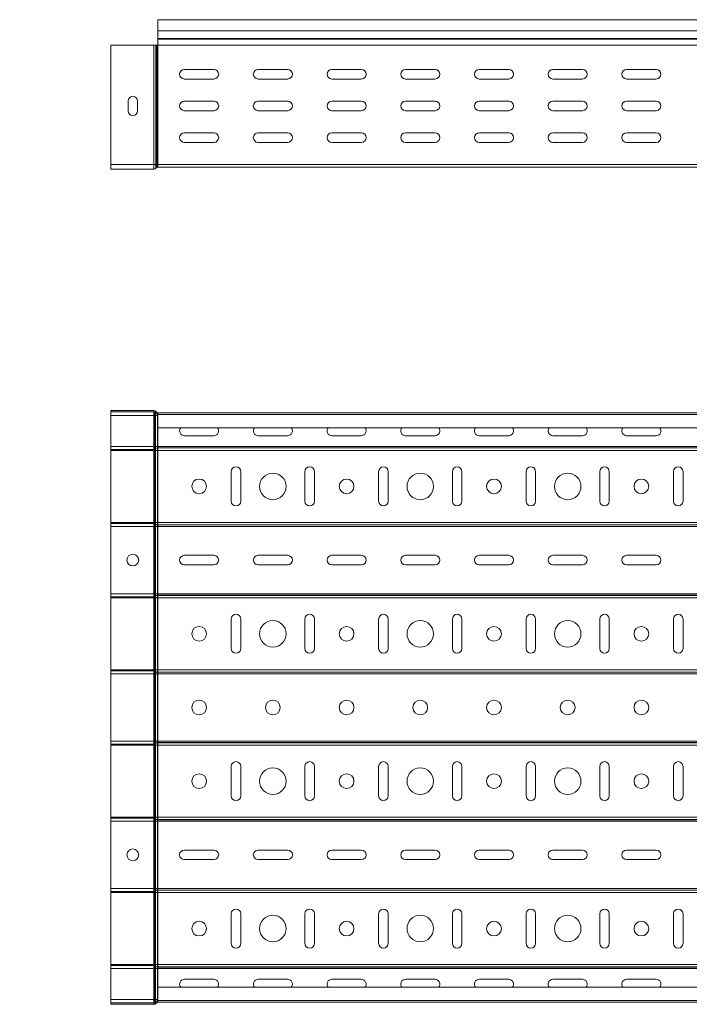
# Model space of a CAD drawing. Header units: millimetres. Extents: x -687 to 2818, y -3045 to -131.
# Tile 2 of 11: x 256 to 710, y -3045 to -2376. Entities that reach past the tile are written whole.
import ezdxf

# ---------------------------------------------------------------- set-up
doc = ezdxf.new("R2010")
doc.units = ezdxf.units.MM
doc.styles.add('SLDTEXTSTYLE0', font='TXT', dxfattribs={"width": 0.7, "bigfont": 'bigfont'})

msp = doc.modelspace()

# ---------------------------------------------------------------- linework, layer by layer
at = {"color": 7, "linetype": 'Continuous', "lineweight": 15}
for p, q in [((2817.81, -2376.49), (349.81, -2376.49)), ((349.81, -2383.95), (349.81, -2376.49)), ((349.81, -2383.95), (2817.81, -2383.95)), ((349.81, -2389.26), (349.81, -2383.95)), ((349.81, -2389.26), (2817.81, -2389.26)), ((349.81, -2389.62), (349.81, -2389.26)), ((349.81, -2389.62), (2817.81, -2389.62)), ((349.81, -2393.75), (349.81, -2389.62)), ((347.14, -2393.75), (317.81, -2393.75)), ((317.81, -2393.75), (317.81, -2474.69)), ((347.14, -2393.75), (347.14, -2474.69)), ((348.47, -2393.75), (347.14, -2393.75)), ((348.47, -2393.75), (348.47, -2474.69)), ((348.94, -2393.75), (348.47, -2393.75)), ((348.94, -2393.75), (348.94, -2474.69)), ((349.61, -2393.75), (348.94, -2393.75)), ((349.61, -2393.75), (349.61, -2474.69)), ((349.81, -2393.75), (349.61, -2393.75)), ((349.81, -2393.75), (2817.81, -2393.75)), ((349.81, -2474.69), (349.81, -2393.75)), ((387.81, -2410.24), (367.81, -2410.24)), ((437.81, -2410.24), (417.81, -2410.24)), ((487.81, -2410.24), (467.81, -2410.24)), ((537.81, -2410.24), (517.81, -2410.24)), ((587.81, -2410.24), (567.81, -2410.24)), ((637.81, -2410.24), (617.81, -2410.24)), ((687.81, -2410.24), (667.81, -2410.24)), ((367.81, -2416.74), (387.81, -2416.74)), ((417.81, -2416.74), (437.81, -2416.74)), ((467.81, -2416.74), (487.81, -2416.74)), ((517.81, -2416.74), (537.81, -2416.74)), ((567.81, -2416.74), (587.81, -2416.74)), ((617.81, -2416.74), (637.81, -2416.74)), ((667.81, -2416.74), (687.81, -2416.74)), ((329.56, -2431.74), (329.56, -2438.24)), ((336.06, -2438.24), (336.06, -2431.74)), ((387.81, -2431.74), (367.81, -2431.74)), ((437.81, -2431.74), (417.81, -2431.74)), ((487.81, -2431.74), (467.81, -2431.74)), ((537.81, -2431.74), (517.81, -2431.74)), ((587.81, -2431.74), (567.81, -2431.74)), ((637.81, -2431.74), (617.81, -2431.74)), ((687.81, -2431.74), (667.81, -2431.74)), ((367.81, -2438.24), (387.81, -2438.24)), ((417.81, -2438.24), (437.81, -2438.24)), ((467.81, -2438.24), (487.81, -2438.24)), ((517.81, -2438.24), (537.81, -2438.24)), ((567.81, -2438.24), (587.81, -2438.24)), ((617.81, -2438.24), (637.81, -2438.24)), ((667.81, -2438.24), (687.81, -2438.24)), ((387.81, -2453.24), (367.81, -2453.24)), ((437.81, -2453.24), (417.81, -2453.24)), ((487.81, -2453.24), (467.81, -2453.24)), ((537.81, -2453.24), (517.81, -2453.24)), ((587.81, -2453.24), (567.81, -2453.24)), ((637.81, -2453.24), (617.81, -2453.24)), ((687.81, -2453.24), (667.81, -2453.24)), ((367.81, -2459.74), (387.81, -2459.74)), ((417.81, -2459.74), (437.81, -2459.74)), ((467.81, -2459.74), (487.81, -2459.74)), ((517.81, -2459.74), (537.81, -2459.74)), ((567.81, -2459.74), (587.81, -2459.74)), ((617.81, -2459.74), (637.81, -2459.74)), ((667.81, -2459.74), (687.81, -2459.74)), ((347.14, -2474.69), (317.81, -2474.69)), ((317.81, -2474.69), (317.81, -2477.89)), ((347.14, -2477.89), (317.81, -2477.89)), ((347.14, -2474.69), (347.14, -2477.89)), ((348.47, -2474.69), (347.14, -2474.69)), ((348.47, -2474.69), (348.47, -2477.31)), ((348.94, -2474.69), (348.47, -2474.69)), ((348.94, -2476.79), (348.47, -2477.31)), ((348.94, -2474.69), (348.94, -2476.79)), ((349.61, -2474.69), (348.94, -2474.69)), ((349.61, -2474.69), (349.61, -2476.49)), ((349.81, -2474.69), (349.61, -2474.69)), ((349.81, -2476.49), (349.61, -2476.49)), ((349.81, -2476.49), (349.81, -2474.69)), ((349.81, -2474.69), (2817.81, -2474.69)), ((349.81, -2476.49), (2817.81, -2476.49)), ((347.14, -2641.77), (317.81, -2641.77)), ((317.81, -2642.67), (317.81, -2641.77)), ((347.14, -2642.67), (317.81, -2642.67)), ((317.81, -2644.97), (317.81, -2642.67)), ((347.14, -2644.97), (317.81, -2644.97)), ((317.81, -2665.98), (317.81, -2644.97)), ((347.14, -2642.67), (347.14, -2641.77)), ((347.14, -2644.97), (347.14, -2642.67)), ((347.81, -2644.97), (347.14, -2644.97)), ((347.14, -2665.98), (347.14, -2644.97)), ((347.81, -2642.96), (348.47, -2642.36)), ((348.28, -2643.48), (347.81, -2642.96)), ((347.81, -2644.97), (347.81, -2642.96)), ((348.28, -2644.97), (347.81, -2644.97)), ((347.81, -2665.98), (347.81, -2644.97)), ((348.28, -2643.48), (348.94, -2642.88)), ((348.28, -2644.97), (348.28, -2643.48)), ((349.61, -2644.97), (348.28, -2644.97)), ((348.28, -2665.98), (348.28, -2644.97)), ((348.94, -2642.88), (348.47, -2642.36)), ((349.61, -2644.07), (349.61, -2643.17)), ((349.81, -2643.17), (349.61, -2643.17)), ((349.81, -2644.07), (349.61, -2644.07)), ((349.61, -2644.97), (349.61, -2644.07)), ((349.81, -2644.97), (349.61, -2644.97)), ((349.61, -2665.98), (349.61, -2644.97)), ((349.81, -2644.3), (349.81, -2643.17)), ((349.81, -2643.17), (2817.81, -2643.17)), ((2817.81, -2644.3), (349.81, -2644.3)), ((349.81, -2653.4), (349.81, -2644.3)), ((349.81, -2653.4), (2817.81, -2653.4)), ((349.81, -2653.4), (349.81, -2665.98)), ((387.81, -2658.74), (367.81, -2658.74)), ((437.81, -2658.74), (417.81, -2658.74)), ((487.81, -2658.74), (467.81, -2658.74)), ((537.81, -2658.74), (517.81, -2658.74)), ((587.81, -2658.74), (567.81, -2658.74)), ((637.81, -2658.74), (617.81, -2658.74)), ((687.81, -2658.74), (667.81, -2658.74)), ((347.14, -2665.98), (317.81, -2665.98)), ((317.81, -2668.03), (317.81, -2665.98)), ((347.14, -2668.03), (317.81, -2668.03)), ((317.81, -2668.08), (317.81, -2668.03)), ((347.14, -2668.08), (317.81, -2668.08)), ((317.81, -2668.79), (317.81, -2668.08)), ((347.14, -2668.79), (317.81, -2668.79)), ((317.81, -2717.55), (317.81, -2668.79)), ((347.81, -2665.98), (347.14, -2665.98)), ((347.14, -2668.03), (347.14, -2665.98)), ((347.14, -2668.08), (347.14, -2668.03)), ((347.14, -2668.79), (347.14, -2668.08)), ((347.81, -2668.79), (347.14, -2668.79)), ((347.14, -2717.55), (347.14, -2668.79)), ((348.28, -2665.98), (347.81, -2665.98)), ((347.81, -2667.82), (347.81, -2665.98)), ((348.28, -2667.45), (347.81, -2667.82)), ((348.28, -2667.51), (347.81, -2667.88)), ((347.81, -2667.88), (347.81, -2667.82)), ((347.81, -2668.79), (347.81, -2667.88)), ((348.28, -2668.79), (347.81, -2668.79)), ((347.81, -2717.55), (347.81, -2668.79)), ((349.61, -2665.98), (348.28, -2665.98)), ((348.28, -2667.45), (348.28, -2665.98)), ((348.28, -2667.51), (348.28, -2667.45)), ((348.28, -2668.79), (348.28, -2667.51)), ((349.61, -2668.79), (348.28, -2668.79)), ((348.28, -2717.55), (348.28, -2668.79)), ((349.61, -2667.04), (349.61, -2665.98)), ((349.81, -2665.98), (349.61, -2665.98)), ((349.61, -2667.09), (349.61, -2667.04)), ((349.81, -2667.04), (349.61, -2667.04)), ((349.61, -2668.79), (349.61, -2667.09)), ((349.81, -2667.09), (349.61, -2667.09)), ((349.61, -2717.55), (349.61, -2668.79)), ((349.81, -2668.79), (349.61, -2668.79)), ((349.81, -2665.98), (2817.81, -2665.98)), ((349.81, -2665.98), (349.81, -2667.04)), ((349.81, -2667.04), (349.81, -2667.09)), ((349.81, -2667.04), (2817.81, -2667.04)), ((349.81, -2667.09), (349.81, -2668.79)), ((349.81, -2667.09), (2817.81, -2667.09)), ((349.81, -2668.79), (349.81, -2717.55)), ((349.81, -2668.79), (2817.81, -2668.79)), ((399.56, -2703.17), (399.56, -2683.17)), ((406.06, -2683.17), (406.06, -2703.17)), ((449.56, -2703.17), (449.56, -2683.17)), ((456.06, -2683.17), (456.06, -2703.17)), ((499.56, -2703.17), (499.56, -2683.17)), ((506.06, -2683.17), (506.06, -2703.17)), ((549.56, -2703.17), (549.56, -2683.17)), ((556.06, -2683.17), (556.06, -2703.17)), ((599.56, -2703.17), (599.56, -2683.17)), ((606.06, -2683.17), (606.06, -2703.17)), ((649.56, -2703.17), (649.56, -2683.17)), ((656.06, -2683.17), (656.06, -2703.17)), ((699.56, -2703.17), (699.56, -2683.17)), ((706.06, -2683.17), (706.06, -2703.17)), ((347.14, -2717.55), (317.81, -2717.55)), ((317.81, -2718.26), (317.81, -2717.55)), ((347.14, -2718.26), (317.81, -2718.26)), ((317.81, -2718.31), (317.81, -2718.26)), ((347.14, -2718.31), (317.81, -2718.31)), ((317.81, -2720.36), (317.81, -2718.31)), ((347.81, -2717.55), (347.14, -2717.55)), ((347.14, -2718.26), (347.14, -2717.55)), ((347.14, -2718.31), (347.14, -2718.26)), ((347.14, -2720.36), (347.14, -2718.31)), ((348.28, -2717.55), (347.81, -2717.55)), ((347.81, -2718.46), (347.81, -2717.55)), ((348.28, -2718.83), (347.81, -2718.46)), ((347.81, -2718.52), (347.81, -2718.46)), ((348.28, -2718.89), (347.81, -2718.52)), ((347.81, -2720.36), (347.81, -2718.52)), ((349.61, -2717.55), (348.28, -2717.55)), ((348.28, -2718.83), (348.28, -2717.55)), ((348.28, -2718.89), (348.28, -2718.83)), ((348.28, -2720.36), (348.28, -2718.89)), ((349.81, -2717.55), (349.61, -2717.55)), ((349.61, -2719.25), (349.61, -2717.55)), ((349.81, -2717.55), (2817.81, -2717.55)), ((349.81, -2717.55), (349.81, -2719.25)), ((347.14, -2720.36), (317.81, -2720.36)), ((317.81, -2765.98), (317.81, -2720.36)), ((347.81, -2720.36), (347.14, -2720.36)), ((347.14, -2765.98), (347.14, -2720.36)), ((348.28, -2720.36), (347.81, -2720.36)), ((347.81, -2765.98), (347.81, -2720.36)), ((349.61, -2720.36), (348.28, -2720.36)), ((348.28, -2765.98), (348.28, -2720.36)), ((349.81, -2719.25), (349.61, -2719.25)), ((349.61, -2719.3), (349.61, -2719.25)), ((349.81, -2719.3), (349.61, -2719.3)), ((349.61, -2720.36), (349.61, -2719.3)), ((349.81, -2720.36), (349.61, -2720.36)), ((349.61, -2765.98), (349.61, -2720.36)), ((349.81, -2719.25), (2817.81, -2719.25)), ((349.81, -2719.25), (349.81, -2719.3)), ((349.81, -2719.3), (2817.81, -2719.3)), ((349.81, -2719.3), (349.81, -2720.36)), ((349.81, -2720.36), (2817.81, -2720.36)), ((349.81, -2720.36), (349.81, -2765.98)), ((367.81, -2739.92), (387.81, -2739.92)), ((417.81, -2739.92), (437.81, -2739.92)), ((467.81, -2739.92), (487.81, -2739.92)), ((517.81, -2739.92), (537.81, -2739.92)), ((567.81, -2739.92), (587.81, -2739.92)), ((617.81, -2739.92), (637.81, -2739.92)), ((667.81, -2739.92), (687.81, -2739.92)), ((387.81, -2746.42), (367.81, -2746.42)), ((437.81, -2746.42), (417.81, -2746.42)), ((487.81, -2746.42), (467.81, -2746.42)), ((537.81, -2746.42), (517.81, -2746.42)), ((587.81, -2746.42), (567.81, -2746.42)), ((637.81, -2746.42), (617.81, -2746.42)), ((687.81, -2746.42), (667.81, -2746.42)), ((347.14, -2765.98), (317.81, -2765.98)), ((317.81, -2768.03), (317.81, -2765.98)), ((347.14, -2768.03), (317.81, -2768.03)), ((317.81, -2768.08), (317.81, -2768.03)), ((347.14, -2768.08), (317.81, -2768.08)), ((317.81, -2768.79), (317.81, -2768.08)), ((347.14, -2768.79), (317.81, -2768.79)), ((317.81, -2817.55), (317.81, -2768.79)), ((347.81, -2765.98), (347.14, -2765.98)), ((347.14, -2768.03), (347.14, -2765.98)), ((347.14, -2768.08), (347.14, -2768.03)), ((347.14, -2768.79), (347.14, -2768.08)), ((347.81, -2768.79), (347.14, -2768.79)), ((347.14, -2817.55), (347.14, -2768.79)), ((348.28, -2765.98), (347.81, -2765.98)), ((347.81, -2767.82), (347.81, -2765.98)), ((348.28, -2767.45), (347.81, -2767.82)), ((348.28, -2767.51), (347.81, -2767.88)), ((347.81, -2767.88), (347.81, -2767.82)), ((347.81, -2768.79), (347.81, -2767.88)), ((348.28, -2768.79), (347.81, -2768.79)), ((347.81, -2817.55), (347.81, -2768.79)), ((349.61, -2765.98), (348.28, -2765.98)), ((348.28, -2767.45), (348.28, -2765.98)), ((348.28, -2767.51), (348.28, -2767.45)), ((348.28, -2768.79), (348.28, -2767.51)), ((349.61, -2768.79), (348.28, -2768.79)), ((348.28, -2817.55), (348.28, -2768.79)), ((349.81, -2765.98), (349.61, -2765.98)), ((349.61, -2767.04), (349.61, -2765.98)), ((349.61, -2767.09), (349.61, -2767.04)), ((349.81, -2767.04), (349.61, -2767.04)), ((349.61, -2768.79), (349.61, -2767.09)), ((349.81, -2767.09), (349.61, -2767.09)), ((349.61, -2817.55), (349.61, -2768.79)), ((349.81, -2768.79), (349.61, -2768.79)), ((349.81, -2765.98), (349.81, -2767.04)), ((349.81, -2765.98), (2817.81, -2765.98)), ((349.81, -2767.04), (2817.81, -2767.04)), ((349.81, -2767.04), (349.81, -2767.09)), ((349.81, -2767.09), (349.81, -2768.79)), ((349.81, -2767.09), (2817.81, -2767.09)), ((349.81, -2768.79), (349.81, -2817.55)), ((349.81, -2768.79), (2817.81, -2768.79)), ((399.56, -2803.17), (399.56, -2783.17)), ((406.06, -2783.17), (406.06, -2803.17)), ((449.56, -2803.17), (449.56, -2783.17)), ((456.06, -2783.17), (456.06, -2803.17)), ((499.56, -2803.17), (499.56, -2783.17)), ((506.06, -2783.17), (506.06, -2803.17)), ((549.56, -2803.17), (549.56, -2783.17)), ((556.06, -2783.17), (556.06, -2803.17)), ((599.56, -2803.17), (599.56, -2783.17)), ((606.06, -2783.17), (606.06, -2803.17)), ((649.56, -2803.17), (649.56, -2783.17)), ((656.06, -2783.17), (656.06, -2803.17)), ((699.56, -2803.17), (699.56, -2783.17)), ((706.06, -2783.17), (706.06, -2803.17)), ((347.14, -2817.55), (317.81, -2817.55)), ((317.81, -2818.26), (317.81, -2817.55)), ((347.14, -2818.26), (317.81, -2818.26)), ((317.81, -2818.31), (317.81, -2818.26)), ((347.14, -2818.31), (317.81, -2818.31)), ((317.81, -2820.36), (317.81, -2818.31)), ((347.81, -2817.55), (347.14, -2817.55)), ((347.14, -2818.26), (347.14, -2817.55)), ((347.14, -2818.31), (347.14, -2818.26)), ((347.14, -2820.36), (347.14, -2818.31)), ((348.28, -2817.55), (347.81, -2817.55)), ((347.81, -2818.46), (347.81, -2817.55)), ((348.28, -2818.83), (347.81, -2818.46)), ((347.81, -2818.52), (347.81, -2818.46)), ((348.28, -2818.89), (347.81, -2818.52)), ((347.81, -2820.36), (347.81, -2818.52)), ((349.61, -2817.55), (348.28, -2817.55)), ((348.28, -2818.83), (348.28, -2817.55)), ((348.28, -2818.89), (348.28, -2818.83)), ((348.28, -2820.36), (348.28, -2818.89)), ((349.81, -2817.55), (349.61, -2817.55)), ((349.61, -2819.25), (349.61, -2817.55)), ((349.81, -2819.25), (349.61, -2819.25)), ((349.61, -2819.3), (349.61, -2819.25)), ((349.81, -2817.55), (2817.81, -2817.55)), ((349.81, -2817.55), (349.81, -2819.25)), ((349.81, -2819.25), (2817.81, -2819.25)), ((349.81, -2819.25), (349.81, -2819.3)), ((347.14, -2820.36), (317.81, -2820.36)), ((317.81, -2865.98), (317.81, -2820.36)), ((347.81, -2820.36), (347.14, -2820.36)), ((347.14, -2865.98), (347.14, -2820.36)), ((348.28, -2820.36), (347.81, -2820.36)), ((347.81, -2865.98), (347.81, -2820.36)), ((349.61, -2820.36), (348.28, -2820.36)), ((348.28, -2865.98), (348.28, -2820.36)), ((349.81, -2819.3), (349.61, -2819.3)), ((349.61, -2820.36), (349.61, -2819.3)), ((349.81, -2820.36), (349.61, -2820.36)), ((349.61, -2865.98), (349.61, -2820.36)), ((349.81, -2819.3), (2817.81, -2819.3)), ((349.81, -2819.3), (349.81, -2820.36)), ((349.81, -2820.36), (2817.81, -2820.36)), ((349.81, -2820.36), (349.81, -2865.98)), ((347.14, -2865.98), (317.81, -2865.98)), ((317.81, -2868.03), (317.81, -2865.98)), ((347.81, -2865.98), (347.14, -2865.98)), ((347.14, -2868.03), (347.14, -2865.98)), ((348.28, -2865.98), (347.81, -2865.98)), ((347.81, -2867.82), (347.81, -2865.98)), ((349.61, -2865.98), (348.28, -2865.98)), ((348.28, -2867.45), (348.28, -2865.98)), ((349.81, -2865.98), (349.61, -2865.98)), ((349.61, -2867.04), (349.61, -2865.98)), ((349.81, -2865.98), (349.81, -2867.04)), ((349.81, -2865.98), (2817.81, -2865.98)), ((347.14, -2868.03), (317.81, -2868.03)), ((317.81, -2868.08), (317.81, -2868.03)), ((347.14, -2868.08), (317.81, -2868.08)), ((317.81, -2868.79), (317.81, -2868.08)), ((347.14, -2868.79), (317.81, -2868.79)), ((317.81, -2917.55), (317.81, -2868.79)), ((347.14, -2868.08), (347.14, -2868.03)), ((347.14, -2868.79), (347.14, -2868.08)), ((347.81, -2868.79), (347.14, -2868.79)), ((347.14, -2917.55), (347.14, -2868.79)), ((348.28, -2867.45), (347.81, -2867.82)), ((348.28, -2867.51), (347.81, -2867.88)), ((347.81, -2867.88), (347.81, -2867.82)), ((347.81, -2868.79), (347.81, -2867.88)), ((348.28, -2868.79), (347.81, -2868.79)), ((347.81, -2917.55), (347.81, -2868.79)), ((348.28, -2867.51), (348.28, -2867.45)), ((348.28, -2868.79), (348.28, -2867.51)), ((349.61, -2868.79), (348.28, -2868.79)), ((348.28, -2917.55), (348.28, -2868.79)), ((349.61, -2867.09), (349.61, -2867.04)), ((349.81, -2867.04), (349.61, -2867.04)), ((349.61, -2868.79), (349.61, -2867.09)), ((349.81, -2867.09), (349.61, -2867.09)), ((349.81, -2868.79), (349.61, -2868.79)), ((349.61, -2917.55), (349.61, -2868.79)), ((349.81, -2867.04), (2817.81, -2867.04)), ((349.81, -2867.04), (349.81, -2867.09)), ((349.81, -2867.09), (2817.81, -2867.09)), ((349.81, -2867.09), (349.81, -2868.79)), ((349.81, -2868.79), (2817.81, -2868.79)), ((349.81, -2868.79), (349.81, -2917.55)), ((399.56, -2903.17), (399.56, -2883.17)), ((406.06, -2883.17), (406.06, -2903.17)), ((449.56, -2903.17), (449.56, -2883.17)), ((456.06, -2883.17), (456.06, -2903.17)), ((499.56, -2903.17), (499.56, -2883.17)), ((506.06, -2883.17), (506.06, -2903.17)), ((549.56, -2903.17), (549.56, -2883.17)), ((556.06, -2883.17), (556.06, -2903.17)), ((599.56, -2903.17), (599.56, -2883.17)), ((606.06, -2883.17), (606.06, -2903.17)), ((649.56, -2903.17), (649.56, -2883.17)), ((656.06, -2883.17), (656.06, -2903.17)), ((699.56, -2903.17), (699.56, -2883.17)), ((706.06, -2883.17), (706.06, -2903.17)), ((347.14, -2917.55), (317.81, -2917.55)), ((317.81, -2918.26), (317.81, -2917.55)), ((347.14, -2918.26), (317.81, -2918.26)), ((317.81, -2918.31), (317.81, -2918.26)), ((347.14, -2918.31), (317.81, -2918.31)), ((317.81, -2920.36), (317.81, -2918.31)), ((347.81, -2917.55), (347.14, -2917.55)), ((347.14, -2918.26), (347.14, -2917.55)), ((347.14, -2918.31), (347.14, -2918.26)), ((347.14, -2920.36), (347.14, -2918.31)), ((348.28, -2917.55), (347.81, -2917.55)), ((347.81, -2918.46), (347.81, -2917.55)), ((348.28, -2918.83), (347.81, -2918.46)), ((347.81, -2918.52), (347.81, -2918.46)), ((348.28, -2918.89), (347.81, -2918.52)), ((347.81, -2920.36), (347.81, -2918.52)), ((349.61, -2917.55), (348.28, -2917.55)), ((348.28, -2918.83), (348.28, -2917.55)), ((348.28, -2918.89), (348.28, -2918.83)), ((348.28, -2920.36), (348.28, -2918.89)), ((349.81, -2917.55), (349.61, -2917.55)), ((349.61, -2919.25), (349.61, -2917.55)), ((349.81, -2919.25), (349.61, -2919.25)), ((349.61, -2919.3), (349.61, -2919.25)), ((349.81, -2919.3), (349.61, -2919.3)), ((349.61, -2920.36), (349.61, -2919.3)), ((349.81, -2917.55), (2817.81, -2917.55)), ((349.81, -2917.55), (349.81, -2919.25)), ((349.81, -2919.25), (2817.81, -2919.25)), ((349.81, -2919.25), (349.81, -2919.3)), ((349.81, -2919.3), (2817.81, -2919.3)), ((349.81, -2919.3), (349.81, -2920.36)), ((347.14, -2920.36), (317.81, -2920.36)), ((317.81, -2965.98), (317.81, -2920.36)), ((347.81, -2920.36), (347.14, -2920.36)), ((347.14, -2965.98), (347.14, -2920.36)), ((348.28, -2920.36), (347.81, -2920.36)), ((347.81, -2965.98), (347.81, -2920.36)), ((349.61, -2920.36), (348.28, -2920.36)), ((348.28, -2965.98), (348.28, -2920.36)), ((349.81, -2920.36), (349.61, -2920.36)), ((349.61, -2965.98), (349.61, -2920.36)), ((349.81, -2920.36), (2817.81, -2920.36)), ((349.81, -2920.36), (349.81, -2965.98)), ((367.81, -2939.92), (387.81, -2939.92)), ((417.81, -2939.92), (437.81, -2939.92)), ((467.81, -2939.92), (487.81, -2939.92)), ((517.81, -2939.92), (537.81, -2939.92)), ((567.81, -2939.92), (587.81, -2939.92)), ((617.81, -2939.92), (637.81, -2939.92)), ((667.81, -2939.92), (687.81, -2939.92)), ((387.81, -2946.42), (367.81, -2946.42)), ((437.81, -2946.42), (417.81, -2946.42)), ((487.81, -2946.42), (467.81, -2946.42)), ((537.81, -2946.42), (517.81, -2946.42)), ((587.81, -2946.42), (567.81, -2946.42)), ((637.81, -2946.42), (617.81, -2946.42)), ((687.81, -2946.42), (667.81, -2946.42)), ((347.14, -2965.98), (317.81, -2965.98)), ((317.81, -2968.03), (317.81, -2965.98)), ((347.81, -2965.98), (347.14, -2965.98)), ((347.14, -2968.03), (347.14, -2965.98)), ((348.28, -2965.98), (347.81, -2965.98)), ((347.81, -2967.82), (347.81, -2965.98)), ((349.61, -2965.98), (348.28, -2965.98)), ((348.28, -2967.45), (348.28, -2965.98)), ((349.61, -2967.04), (349.61, -2965.98)), ((349.81, -2965.98), (349.61, -2965.98)), ((349.81, -2965.98), (349.81, -2967.04)), ((349.81, -2965.98), (2817.81, -2965.98)), ((347.14, -2968.03), (317.81, -2968.03)), ((317.81, -2968.08), (317.81, -2968.03)), ((347.14, -2968.08), (317.81, -2968.08)), ((317.81, -2968.79), (317.81, -2968.08)), ((347.14, -2968.79), (317.81, -2968.79)), ((317.81, -3017.55), (317.81, -2968.79)), ((347.14, -2968.08), (347.14, -2968.03)), ((347.14, -2968.79), (347.14, -2968.08)), ((347.81, -2968.79), (347.14, -2968.79)), ((347.14, -3017.55), (347.14, -2968.79)), ((348.28, -2967.45), (347.81, -2967.82)), ((348.28, -2967.51), (347.81, -2967.88)), ((347.81, -2967.88), (347.81, -2967.82)), ((347.81, -2968.79), (347.81, -2967.88)), ((348.28, -2968.79), (347.81, -2968.79)), ((347.81, -3017.55), (347.81, -2968.79)), ((348.28, -2967.51), (348.28, -2967.45)), ((348.28, -2968.79), (348.28, -2967.51)), ((349.61, -2968.79), (348.28, -2968.79)), ((348.28, -3017.55), (348.28, -2968.79)), ((349.81, -2967.04), (349.61, -2967.04)), ((349.61, -2967.09), (349.61, -2967.04)), ((349.61, -2968.79), (349.61, -2967.09)), ((349.81, -2967.09), (349.61, -2967.09)), ((349.81, -2968.79), (349.61, -2968.79)), ((349.61, -3017.55), (349.61, -2968.79)), ((349.81, -2967.04), (349.81, -2967.09)), ((349.81, -2967.04), (2817.81, -2967.04)), ((349.81, -2967.09), (349.81, -2968.79)), ((349.81, -2967.09), (2817.81, -2967.09)), ((349.81, -2968.79), (2817.81, -2968.79)), ((349.81, -2968.79), (349.81, -3017.55)), ((399.56, -3003.17), (399.56, -2983.17)), ((406.06, -2983.17), (406.06, -3003.17)), ((449.56, -3003.17), (449.56, -2983.17)), ((456.06, -2983.17), (456.06, -3003.17)), ((499.56, -3003.17), (499.56, -2983.17)), ((506.06, -2983.17), (506.06, -3003.17)), ((549.56, -3003.17), (549.56, -2983.17)), ((556.06, -2983.17), (556.06, -3003.17)), ((599.56, -3003.17), (599.56, -2983.17)), ((606.06, -2983.17), (606.06, -3003.17)), ((649.56, -3003.17), (649.56, -2983.17)), ((656.06, -2983.17), (656.06, -3003.17)), ((699.56, -3003.17), (699.56, -2983.17)), ((706.06, -2983.17), (706.06, -3003.17)), ((347.14, -3017.55), (317.81, -3017.55)), ((317.81, -3018.26), (317.81, -3017.55)), ((347.14, -3018.26), (317.81, -3018.26)), ((317.81, -3018.31), (317.81, -3018.26)), ((347.14, -3018.31), (317.81, -3018.31)), ((317.81, -3020.36), (317.81, -3018.31)), ((347.81, -3017.55), (347.14, -3017.55)), ((347.14, -3018.26), (347.14, -3017.55)), ((347.14, -3018.31), (347.14, -3018.26)), ((347.14, -3020.36), (347.14, -3018.31)), ((348.28, -3017.55), (347.81, -3017.55)), ((347.81, -3018.46), (347.81, -3017.55)), ((348.28, -3018.83), (347.81, -3018.46)), ((347.81, -3018.52), (347.81, -3018.46)), ((348.28, -3018.89), (347.81, -3018.52)), ((347.81, -3020.36), (347.81, -3018.52)), ((349.61, -3017.55), (348.28, -3017.55)), ((348.28, -3018.83), (348.28, -3017.55)), ((348.28, -3018.89), (348.28, -3018.83)), ((348.28, -3020.36), (348.28, -3018.89)), ((349.81, -3017.55), (349.61, -3017.55)), ((349.61, -3019.25), (349.61, -3017.55)), ((349.81, -3019.25), (349.61, -3019.25)), ((349.61, -3019.3), (349.61, -3019.25)), ((349.81, -3019.3), (349.61, -3019.3)), ((349.61, -3020.36), (349.61, -3019.3)), ((349.81, -3017.55), (349.81, -3019.25)), ((349.81, -3017.55), (2817.81, -3017.55)), ((349.81, -3019.25), (2817.81, -3019.25)), ((349.81, -3019.25), (349.81, -3019.3)), ((349.81, -3019.3), (2817.81, -3019.3)), ((349.81, -3019.3), (349.81, -3020.36)), ((347.14, -3020.36), (317.81, -3020.36)), ((317.81, -3041.37), (317.81, -3020.36)), ((347.81, -3020.36), (347.14, -3020.36)), ((347.14, -3041.37), (347.14, -3020.36)), ((348.28, -3020.36), (347.81, -3020.36)), ((347.81, -3041.37), (347.81, -3020.36)), ((349.61, -3020.36), (348.28, -3020.36)), ((348.28, -3041.37), (348.28, -3020.36)), ((349.81, -3020.36), (349.61, -3020.36)), ((349.61, -3041.37), (349.61, -3020.36)), ((349.81, -3020.36), (2817.81, -3020.36)), ((349.81, -3020.36), (349.81, -3032.95)), ((2817.81, -3032.95), (349.81, -3032.95)), ((349.81, -3042.05), (349.81, -3032.95)), ((367.81, -3027.6), (387.81, -3027.6)), ((417.81, -3027.6), (437.81, -3027.6)), ((467.81, -3027.6), (487.81, -3027.6)), ((517.81, -3027.6), (537.81, -3027.6)), ((567.81, -3027.6), (587.81, -3027.6)), ((617.81, -3027.6), (637.81, -3027.6)), ((667.81, -3027.6), (687.81, -3027.6)), ((347.14, -3041.37), (317.81, -3041.37)), ((317.81, -3043.67), (317.81, -3041.37)), ((317.81, -3043.67), (317.81, -3044.57)), ((347.14, -3043.67), (317.81, -3043.67)), ((347.14, -3044.57), (317.81, -3044.57)), ((347.81, -3041.37), (347.14, -3041.37)), ((347.14, -3043.67), (347.14, -3041.37)), ((347.14, -3043.67), (347.14, -3044.57)), ((348.28, -3041.37), (347.81, -3041.37)), ((347.81, -3043.38), (347.81, -3041.37)), ((348.28, -3042.86), (347.81, -3043.38)), ((347.81, -3043.38), (348.47, -3043.98)), ((349.61, -3041.37), (348.28, -3041.37)), ((348.28, -3042.86), (348.28, -3041.37)), ((348.28, -3042.86), (348.94, -3043.46)), ((348.94, -3043.46), (348.47, -3043.98)), ((349.61, -3042.27), (349.61, -3041.37)), ((349.81, -3041.37), (349.61, -3041.37)), ((349.61, -3042.27), (349.61, -3043.17)), ((349.81, -3042.27), (349.61, -3042.27)), ((349.81, -3043.17), (349.61, -3043.17)), ((349.81, -3042.05), (2817.81, -3042.05)), ((349.81, -3043.17), (349.81, -3042.05)), ((349.81, -3042.27), (349.81, -3043.17)), ((349.81, -3043.17), (2817.81, -3043.17))]:
    msp.add_line(p, q, dxfattribs=at)
for centre, radius in [((427.81, -2693.17), 9), ((527.81, -2693.17), 9), ((627.81, -2693.17), 9), ((377.81, -2693.17), 5), ((477.81, -2693.17), 5), ((577.81, -2693.17), 5), ((677.81, -2693.17), 5), ((332.81, -2743.17), 4), ((427.81, -2793.17), 9), ((527.81, -2793.17), 9), ((627.81, -2793.17), 9), ((377.81, -2793.17), 5), ((477.81, -2793.17), 5), ((577.81, -2793.17), 5), ((677.81, -2793.17), 5), ((377.81, -2843.17), 5), ((427.81, -2843.17), 5), ((477.81, -2843.17), 5), ((527.81, -2843.17), 5), ((577.81, -2843.17), 5), ((627.81, -2843.17), 5), ((677.81, -2843.17), 5), ((427.81, -2893.17), 9), ((527.81, -2893.17), 9), ((627.81, -2893.17), 9), ((377.81, -2893.17), 5), ((477.81, -2893.17), 5), ((577.81, -2893.17), 5), ((677.81, -2893.17), 5), ((332.81, -2943.17), 4), ((427.81, -2993.17), 9), ((527.81, -2993.17), 9), ((627.81, -2993.17), 9), ((377.81, -2993.17), 5), ((477.81, -2993.17), 5), ((577.81, -2993.17), 5), ((677.81, -2993.17), 5)]:
    msp.add_circle(centre, radius, dxfattribs=at)
for centre, radius, start, end in [((367.81, -2413.49), 3.25, 90, 270), ((387.81, -2413.49), 3.25, 270, 90), ((417.81, -2413.49), 3.25, 90, 270), ((437.81, -2413.49), 3.25, 270, 90), ((467.81, -2413.49), 3.25, 90, 270), ((487.81, -2413.49), 3.25, 270, 90), ((517.81, -2413.49), 3.25, 90, 270), ((537.81, -2413.49), 3.25, 270, 90), ((567.81, -2413.49), 3.25, 90, 270), ((587.81, -2413.49), 3.25, 270, 90), ((617.81, -2413.49), 3.25, 90, 270), ((637.81, -2413.49), 3.25, 270, 90), ((667.81, -2413.49), 3.25, 90, 270), ((687.81, -2413.49), 3.25, 270, 90), ((332.81, -2431.74), 3.25, 0, 180), ((367.81, -2434.99), 3.25, 90, 270), ((387.81, -2434.99), 3.25, 270, 90), ((417.81, -2434.99), 3.25, 90, 270), ((437.81, -2434.99), 3.25, 270, 90), ((467.81, -2434.99), 3.25, 90, 270), ((487.81, -2434.99), 3.25, 270, 90), ((517.81, -2434.99), 3.25, 90, 270), ((537.81, -2434.99), 3.25, 270, 90), ((567.81, -2434.99), 3.25, 90, 270), ((587.81, -2434.99), 3.25, 270, 90), ((617.81, -2434.99), 3.25, 90, 270), ((637.81, -2434.99), 3.25, 270, 90), ((667.81, -2434.99), 3.25, 90, 270), ((687.81, -2434.99), 3.25, 270, 90), ((332.81, -2438.24), 3.25, 180, 0), ((367.81, -2456.49), 3.25, 90, 270), ((387.81, -2456.49), 3.25, 270, 90), ((417.81, -2456.49), 3.25, 90, 270), ((437.81, -2456.49), 3.25, 270, 90), ((467.81, -2456.49), 3.25, 90, 270), ((487.81, -2456.49), 3.25, 270, 90), ((517.81, -2456.49), 3.25, 90, 270), ((537.81, -2456.49), 3.25, 270, 90), ((567.81, -2456.49), 3.25, 90, 270), ((587.81, -2456.49), 3.25, 270, 90), ((617.81, -2456.49), 3.25, 90, 270), ((637.81, -2456.49), 3.25, 270, 90), ((667.81, -2456.49), 3.25, 90, 270), ((687.81, -2456.49), 3.25, 270, 90), ((347.14, -2476.09), 1.8, 270, 317.68589), ((349.61, -2477.39), 0.9, 90, 137.68589), ((347.14, -2643.57), 1.8, 42.31411, 90), ((347.14, -2643.57), 0.9, 42.31411, 90), ((349.61, -2642.27), 1.8, 222.31411, 270), ((349.61, -2642.27), 0.9, 222.31411, 270), ((367.81, -2655.49), 3.25, 139.93292, 270), ((387.81, -2655.49), 3.25, 270, 40.06708), ((417.81, -2655.49), 3.25, 139.93292, 270), ((437.81, -2655.49), 3.25, 270, 40.06708), ((467.81, -2655.49), 3.25, 139.93292, 270), ((487.81, -2655.49), 3.25, 270, 40.06708), ((517.81, -2655.49), 3.25, 139.93292, 270), ((537.81, -2655.49), 3.25, 270, 40.06708), ((567.81, -2655.49), 3.25, 139.93292, 270), ((587.81, -2655.49), 3.25, 270, 40.06708), ((617.81, -2655.49), 3.25, 139.93292, 270), ((637.81, -2655.49), 3.25, 270, 40.06708), ((667.81, -2655.49), 3.25, 139.93292, 270), ((687.81, -2655.49), 3.25, 270, 40.06708), ((347.16, -2666.93), 1.1, 268.80575, 305.90277), ((347.16, -2666.99), 1.1, 268.80575, 305.90277), ((349.56, -2669.23), 2.19, 88.80575, 125.90277), ((349.56, -2669.29), 2.19, 88.80575, 125.90277), ((402.81, -2683.17), 3.25, 0, 180), ((452.81, -2683.17), 3.25, 0, 180), ((502.81, -2683.17), 3.25, 0, 180), ((552.81, -2683.17), 3.25, 0, 180), ((602.81, -2683.17), 3.25, 0, 180), ((652.81, -2683.17), 3.25, 0, 180), ((702.81, -2683.17), 3.25, 0, 180), ((402.81, -2703.17), 3.25, 180, 0), ((452.81, -2703.17), 3.25, 180, 0), ((502.81, -2703.17), 3.25, 180, 0), ((552.81, -2703.17), 3.25, 180, 0), ((602.81, -2703.17), 3.25, 180, 0), ((652.81, -2703.17), 3.25, 180, 0), ((702.81, -2703.17), 3.25, 180, 0), ((347.16, -2719.35), 1.1, 54.09723, 91.19425), ((347.16, -2719.41), 1.1, 54.09723, 91.19425), ((349.56, -2717.05), 2.19, 234.09723, 271.19425), ((349.56, -2717.11), 2.19, 234.09723, 271.19425), ((367.81, -2743.17), 3.25, 90, 270), ((387.81, -2743.17), 3.25, 270, 90), ((417.81, -2743.17), 3.25, 90, 270), ((437.81, -2743.17), 3.25, 270, 90), ((467.81, -2743.17), 3.25, 90, 270), ((487.81, -2743.17), 3.25, 270, 90), ((517.81, -2743.17), 3.25, 90, 270), ((537.81, -2743.17), 3.25, 270, 90), ((567.81, -2743.17), 3.25, 90, 270), ((587.81, -2743.17), 3.25, 270, 90), ((617.81, -2743.17), 3.25, 90, 270), ((637.81, -2743.17), 3.25, 270, 90), ((667.81, -2743.17), 3.25, 90, 270), ((687.81, -2743.17), 3.25, 270, 90), ((347.16, -2766.93), 1.1, 268.80575, 305.90277), ((347.16, -2766.99), 1.1, 268.80575, 305.90277), ((349.56, -2769.23), 2.19, 88.80575, 125.90277), ((349.56, -2769.29), 2.19, 88.80575, 125.90277), ((402.81, -2783.17), 3.25, 0, 180), ((452.81, -2783.17), 3.25, 0, 180), ((502.81, -2783.17), 3.25, 0, 180), ((552.81, -2783.17), 3.25, 0, 180), ((602.81, -2783.17), 3.25, 0, 180), ((652.81, -2783.17), 3.25, 0, 180), ((702.81, -2783.17), 3.25, 0, 180), ((402.81, -2803.17), 3.25, 180, 0), ((452.81, -2803.17), 3.25, 180, 0), ((502.81, -2803.17), 3.25, 180, 0), ((552.81, -2803.17), 3.25, 180, 0), ((602.81, -2803.17), 3.25, 180, 0), ((652.81, -2803.17), 3.25, 180, 0), ((702.81, -2803.17), 3.25, 180, 0), ((347.16, -2819.35), 1.1, 54.09723, 91.19425), ((347.16, -2819.41), 1.1, 54.09723, 91.19425), ((349.56, -2817.05), 2.19, 234.09723, 271.19425), ((349.56, -2817.11), 2.19, 234.09723, 271.19425), ((347.16, -2866.93), 1.1, 268.80575, 305.90277), ((347.16, -2866.99), 1.1, 268.80575, 305.90277), ((349.56, -2869.23), 2.19, 88.80575, 125.90277), ((349.56, -2869.29), 2.19, 88.80575, 125.90277), ((402.81, -2883.17), 3.25, 0, 180), ((452.81, -2883.17), 3.25, 0, 180), ((502.81, -2883.17), 3.25, 0, 180), ((552.81, -2883.17), 3.25, 0, 180), ((602.81, -2883.17), 3.25, 0, 180), ((652.81, -2883.17), 3.25, 0, 180), ((702.81, -2883.17), 3.25, 0, 180), ((402.81, -2903.17), 3.25, 180, 0), ((452.81, -2903.17), 3.25, 180, 0), ((502.81, -2903.17), 3.25, 180, 0), ((552.81, -2903.17), 3.25, 180, 0), ((602.81, -2903.17), 3.25, 180, 0), ((652.81, -2903.17), 3.25, 180, 0), ((702.81, -2903.17), 3.25, 180, 0), ((347.16, -2919.35), 1.1, 54.09723, 91.19425), ((347.16, -2919.41), 1.1, 54.09723, 91.19425), ((349.56, -2917.05), 2.19, 234.09723, 271.19425), ((349.56, -2917.11), 2.19, 234.09723, 271.19425), ((367.81, -2943.17), 3.25, 90, 270), ((387.81, -2943.17), 3.25, 270, 90), ((417.81, -2943.17), 3.25, 90, 270), ((437.81, -2943.17), 3.25, 270, 90), ((467.81, -2943.17), 3.25, 90, 270), ((487.81, -2943.17), 3.25, 270, 90), ((517.81, -2943.17), 3.25, 90, 270), ((537.81, -2943.17), 3.25, 270, 90), ((567.81, -2943.17), 3.25, 90, 270), ((587.81, -2943.17), 3.25, 270, 90), ((617.81, -2943.17), 3.25, 90, 270), ((637.81, -2943.17), 3.25, 270, 90), ((667.81, -2943.17), 3.25, 90, 270), ((687.81, -2943.17), 3.25, 270, 90), ((347.16, -2966.93), 1.1, 268.80575, 305.90277), ((347.16, -2966.99), 1.1, 268.80575, 305.90277), ((349.56, -2969.23), 2.19, 88.80575, 125.90277), ((349.56, -2969.29), 2.19, 88.80575, 125.90277), ((402.81, -2983.17), 3.25, 0, 180), ((452.81, -2983.17), 3.25, 0, 180), ((502.81, -2983.17), 3.25, 0, 180), ((552.81, -2983.17), 3.25, 0, 180), ((602.81, -2983.17), 3.25, 0, 180), ((652.81, -2983.17), 3.25, 0, 180), ((702.81, -2983.17), 3.25, 0, 180), ((402.81, -3003.17), 3.25, 180, 0), ((452.81, -3003.17), 3.25, 180, 0), ((502.81, -3003.17), 3.25, 180, 0), ((552.81, -3003.17), 3.25, 180, 0), ((602.81, -3003.17), 3.25, 180, 0), ((652.81, -3003.17), 3.25, 180, 0), ((702.81, -3003.17), 3.25, 180, 0), ((347.16, -3019.35), 1.1, 54.09723, 91.19425), ((347.16, -3019.41), 1.1, 54.09723, 91.19425), ((349.56, -3017.05), 2.19, 234.09723, 271.19425), ((349.56, -3017.11), 2.19, 234.09723, 271.19425), ((367.81, -3030.85), 3.25, 90, 220.06708), ((387.81, -3030.85), 3.25, 319.93292, 90), ((417.81, -3030.85), 3.25, 90, 220.06708), ((437.81, -3030.85), 3.25, 319.93292, 90), ((467.81, -3030.85), 3.25, 90, 220.06708), ((487.81, -3030.85), 3.25, 319.93292, 90), ((517.81, -3030.85), 3.25, 90, 220.06708), ((537.81, -3030.85), 3.25, 319.93292, 90), ((567.81, -3030.85), 3.25, 90, 220.06708), ((587.81, -3030.85), 3.25, 319.93292, 90), ((617.81, -3030.85), 3.25, 90, 220.06708), ((637.81, -3030.85), 3.25, 319.93292, 90), ((667.81, -3030.85), 3.25, 90, 220.06708), ((687.81, -3030.85), 3.25, 319.93292, 90), ((347.14, -3042.77), 0.9, 270, 317.68589), ((347.14, -3042.77), 1.8, 270, 317.68589), ((349.61, -3044.07), 1.8, 90, 137.68589), ((349.61, -3044.07), 0.9, 90, 137.68589)]:
    msp.add_arc(centre, radius, start, end, dxfattribs=at)

# ---------------------------------------------------------------- texts
at = {"color": 7, "linetype": 'Continuous', "lineweight": 0, "insert": (-687.51, -2418.21), "char_height": 30, "attachment_point": 1, "style": 'SLDTEXTSTYLE0'}
msp.add_mtext('012413 \\M+1844C\\M+1844E\\M+1844D\\M+18448\\M+18453(\\M+1844D) -400\\M+18487100\\M+18481\\M+18482', dxfattribs=at)

doc.saveas('drawing.dxf')
